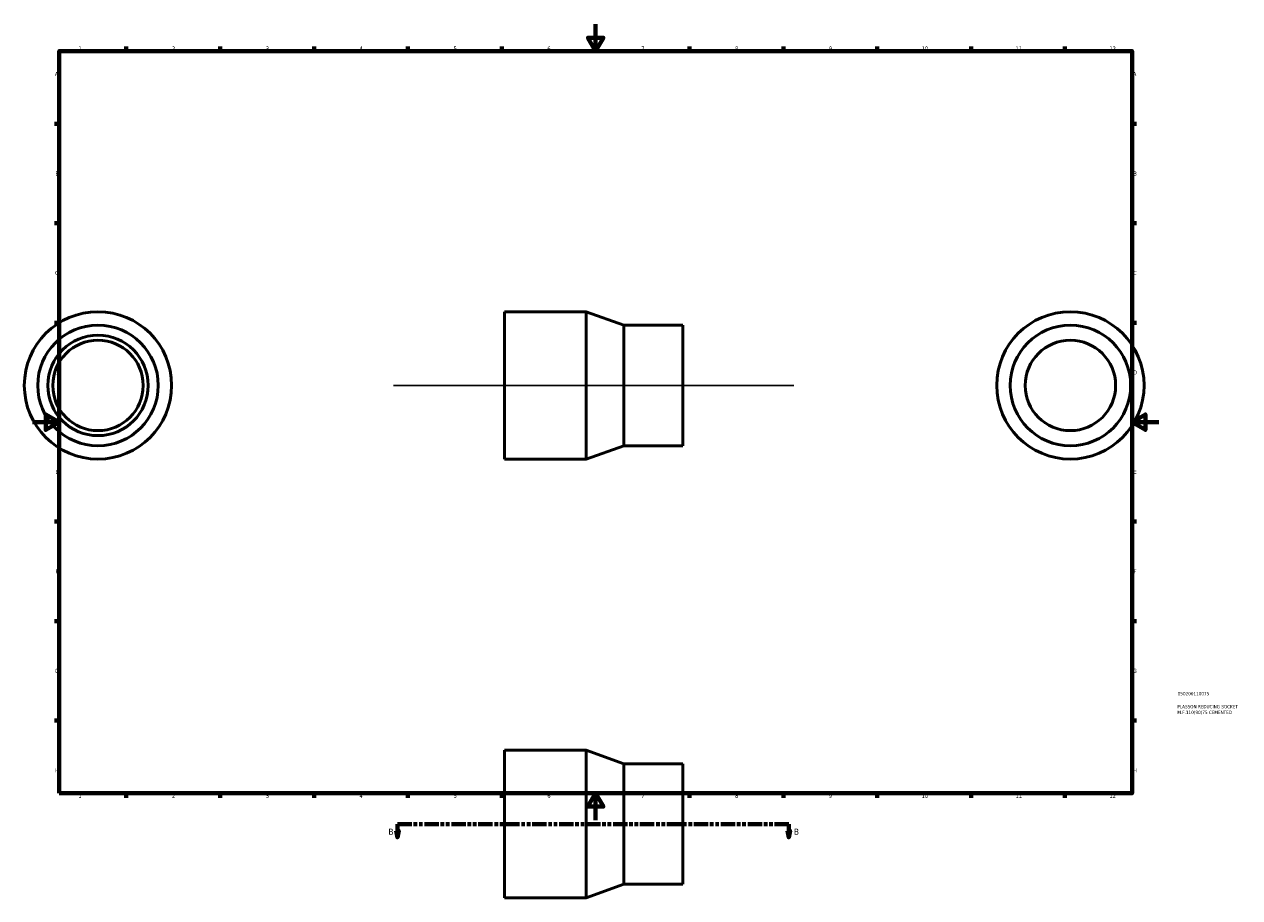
# Model space of a CAD drawing. Header units: millimetres. Extents: x -6 to 924, y -58 to 1027.
# Tile 1 of 2: x -6 to 901, y -58 to 594. Entities that reach past the tile are written whole.
import ezdxf

# ---------------------------------------------------------------- set-up
doc = ezdxf.new("R2010")
doc.units = ezdxf.units.MM
doc.linetypes.add('DOUBLE_DASH_CHAIN', pattern=[1.2403, 0.6614, -0.0827, 0.1654, -0.0827, 0.1654, -0.0827])
for name, color, linetype, lineweight in [('Border (ANSI)', 7, 'Continuous', 70), ('Section Line (ANSI)', 7, 'DOUBLE_DASH_CHAIN', 70), ('Sketch Geometry (ANSI)', 7, 'Continuous', 25), ('Title (ISO)', 7, 'Continuous', 50), ('Visible (ANSI)', 7, 'Continuous', 50)]:
    doc.layers.add(name, color=color, linetype=linetype, lineweight=lineweight)
doc.styles.add('Label Text (ANSI)', font='tahoma.ttf')
doc.styles.add('Note Text (ANSI)', font='tahoma.ttf')
doc.styles.add('Note Text (ISO)', font='tahoma.ttf')

# ---------------------------------------------------------------- blocks, each defined once
blk = doc.blocks.new('Borders Default Border')
at = {"layer": 'Border (ANSI)'}
for p, q in [((70.08, 574), (70.08, 577.45)), ((140.17, 574), (140.17, 577.45)), ((210.25, 574), (210.25, 577.45)), ((280.33, 574), (280.33, 577.45)), ((350.42, 574), (350.42, 577.45)), ((490.58, 574), (490.58, 577.45)), ((560.67, 574), (560.67, 577.45)), ((630.75, 574), (630.75, 577.45)), ((700.83, 574), (700.83, 577.45)), ((770.92, 574), (770.92, 577.45)), ((20, 519.75), (16.55, 519.75)), ((821, 519.75), (824.45, 519.75)), ((20, 445.5), (16.55, 445.5)), ((821, 445.5), (824.45, 445.5)), ((20, 371.25), (16.55, 371.25)), ((821, 371.25), (824.45, 371.25)), ((20, 222.75), (16.55, 222.75)), ((821, 222.75), (824.45, 222.75)), ((20, 148.5), (16.55, 148.5)), ((821, 148.5), (824.45, 148.5)), ((20, 74.25), (16.55, 74.25)), ((821, 74.25), (824.45, 74.25)), ((70.08, 20), (70.08, 16.55)), ((140.17, 20), (140.17, 16.55)), ((210.25, 20), (210.25, 16.55)), ((280.33, 20), (280.33, 16.55)), ((350.42, 20), (350.42, 16.55)), ((490.58, 20), (490.58, 16.55)), ((560.67, 20), (560.67, 16.55)), ((630.75, 20), (630.75, 16.55)), ((700.83, 20), (700.83, 16.55)), ((770.92, 20), (770.92, 16.55))]:
    blk.add_line(p, q, dxfattribs=at)
at = {"layer": 'Border (ANSI)', "flags": 128}
for points in [[(420.5, 594), (420.5, 574), (414.73, 584), (426.27, 584), (420.5, 574)], [(20, 20), (20, 574), (821, 574), (821, 20), (20, 20)], [(0, 297), (20, 297), (10, 302.77), (10, 291.23), (20, 297)], [(841, 297), (821, 297), (831, 302.77), (831, 291.23), (821, 297)], [(420.5, 0), (420.5, 20), (414.73, 10), (426.27, 10), (420.5, 20)]]:
    blk.add_lwpolyline(points, dxfattribs=at)
at = {"layer": 'Border (ANSI)', "attachment_point": 7, "style": 'Note Text (ANSI)'}
for s, insert, char_height in [('1', (34.35, 574.4), 3.05), ('2', (104.2, 574.4), 3.05), ('3', (174.26, 574.34), 3.05), ('4', (244.23, 574.4), 3.05), ('5', (314.48, 574.34), 3.05), ('6', (384.49, 574.34), 3.05), ('7', (454.6, 574.4), 3.05), ('8', (524.63, 574.33), 3.05), ('9', (594.7, 574.34), 3.05), ('10', (663.96, 574.34), 3.048), ('11', (734.04, 574.4), 3.048), ('12', (804.13, 574.4), 3.048), ('A', (16.78, 555.35), 3.05), ('A', (821.63, 555.35), 3.05), ('B', (17.15, 481.1), 3.05), ('B', (821.99, 481.1), 3.05), ('C', (16.95, 406.8), 3.05), ('C', (821.8, 406.8), 3.05), ('D', (16.96, 332.6), 3.05), ('D', (821.81, 332.6), 3.05), ('E', (17.21, 258.35), 3.05), ('E', (822.05, 258.35), 3.05), ('F', (17.29, 184.1), 3.05), ('F', (822.14, 184.1), 3.05), ('G', (16.81, 109.79), 3.05), ('G', (821.66, 109.79), 3.05), ('H', (16.97, 35.6), 3.05), ('H', (821.81, 35.6), 3.05), ('1', (34.35, 16.55), 3.05), ('2', (104.2, 16.55), 3.05), ('3', (174.26, 16.49), 3.05), ('4', (244.23, 16.55), 3.05), ('5', (314.48, 16.49), 3.05), ('6', (384.49, 16.49), 3.05), ('7', (454.6, 16.55), 3.05), ('8', (524.63, 16.48), 3.05), ('9', (594.7, 16.49), 3.05), ('10', (663.96, 16.49), 3.048), ('11', (734.04, 16.55), 3.048), ('12', (804.13, 16.55), 3.048)]:
    blk.add_mtext(s, dxfattribs=dict(at, insert=insert, char_height=char_height))
blk = doc.blocks.new('Title Blocks ISO')
at = {"layer": 'Title (ISO)', "color": 232, "true_color": 0xca0064, "style": 'Note Text (ISO)'}
for tag, p in [('PART_NUMBER_001', (34.08, 73.13)), ('DESCRIPTION_001', (33.84, 63.4)), ('DESCRIPTION_002', (33.84, 59.12))]:
    blk.add_attdef(tag, p, '', height=2.5, dxfattribs=at)
blk = doc.blocks.new('2dTransSection0')
at = {"layer": 'Section Line (ANSI)', "linetype": 'Continuous'}
for p, q in [((271.56, -7.97), (272.56, -12.97)), ((273.56, -7.97), (271.56, -7.97)), ((272.56, -2.97), (283.08, -2.97)), ((272.56, -2.97), (272.56, -7.97)), ((272.56, -7.97), (272.56, -12.97)), ((272.56, -12.97), (273.56, -7.97)), ((554.18, -2.97), (564.7, -2.97)), ((563.7, -7.97), (564.7, -12.97)), ((565.7, -7.97), (563.7, -7.97)), ((564.7, -2.97), (564.7, -7.97)), ((564.7, -7.97), (564.7, -12.97)), ((564.7, -12.97), (565.7, -7.97))]:
    blk.add_line(p, q, dxfattribs=at)
at = {"layer": 'Section Line (ANSI)', "linetype": 'DOUBLE_DASH_CHAIN', "ltscale": 16.218304}
blk.add_line((272.56, -2.97), (564.7, -2.97), dxfattribs=at)
at = {"layer": 'Section Line (ANSI)', "linetype": 'Continuous', "flags": 128}
for points in [[(271.56, -7.97), (272.56, -12.97), (273.56, -7.97), (271.56, -7.97)], [(563.7, -7.97), (564.7, -12.97), (565.7, -7.97), (563.7, -7.97)]]:
    blk.add_lwpolyline(points, dxfattribs=at)
at = {"layer": 'Section Line (ANSI)'}
for points in [[(271.56, -7.97), (272.56, -12.97), (273.56, -7.97), (271.56, -7.97)], [(563.7, -7.97), (564.7, -12.97), (565.7, -7.97), (563.7, -7.97)]]:
    blk.add_solid(points, dxfattribs=at)
at = {"layer": 'Section Line (ANSI)', "char_height": 4.57, "attachment_point": 7, "style": 'Label Text (ANSI)'}
for insert in [(265.82, -11.04), (568.65, -11.04)]:
    blk.add_mtext('B', dxfattribs=dict(at, insert=insert))

msp = doc.modelspace()

# ---------------------------------------------------------------- linework, layer by layer
at = {"layer": 'Sketch Geometry (ANSI)'}
msp.add_line((269.531, 324.427), (568.531, 324.427), dxfattribs=at)
at = {"layer": 'Visible (ANSI)'}
for p, q in [((352.531, 379.427), (352.531, 269.427)), ((413.531, 379.427), (352.531, 379.427)), ((413.531, 379.427), (413.531, 269.427)), ((441.531, 369.427), (413.531, 379.427)), ((441.531, 369.427), (441.531, 279.427)), ((485.531, 369.427), (441.531, 369.427)), ((485.531, 369.427), (485.531, 279.427)), ((441.531, 279.427), (413.531, 269.427)), ((485.531, 279.427), (441.531, 279.427)), ((413.531, 269.427), (352.531, 269.427)), ((352.531, 52.029), (352.531, -57.971)), ((413.531, 52.029), (352.531, 52.029)), ((413.531, 52.029), (413.531, -57.971)), ((441.531, 42.029), (413.531, 52.029)), ((441.531, 42.029), (441.531, -47.971)), ((485.531, 42.029), (441.531, 42.029)), ((485.531, 42.029), (485.531, -47.971)), ((441.531, -47.971), (413.531, -57.971)), ((485.531, -47.971), (441.531, -47.971)), ((413.531, -57.971), (352.531, -57.971))]:
    msp.add_line(p, q, dxfattribs=at)
for centre, radius in [((48.959, 324.427), 55), ((774.964, 324.427), 55), ((48.959, 324.427), 45), ((774.964, 324.427), 45), ((48.959, 324.427), 37.5), ((48.959, 324.427), 33.75), ((774.964, 324.427), 33.75)]:
    msp.add_circle(centre, radius, dxfattribs=at)

# ---------------------------------------------------------------- block references
msp.add_blockref('Borders Default Border', (0, 0))
msp.add_blockref('Title Blocks ISO', (821, 20)).add_auto_attribs({'PART_NUMBER_001': '050200110075', 'DESCRIPTION_001': 'PLASSON REDUCING SOCKET', 'DESCRIPTION_002': 'M.F.110(90)75 CEMENTED'})
at = {"layer": 'Section Line (ANSI)'}
msp.add_blockref('2dTransSection0', (0, 0), dxfattribs=at)

doc.saveas('drawing.dxf')
